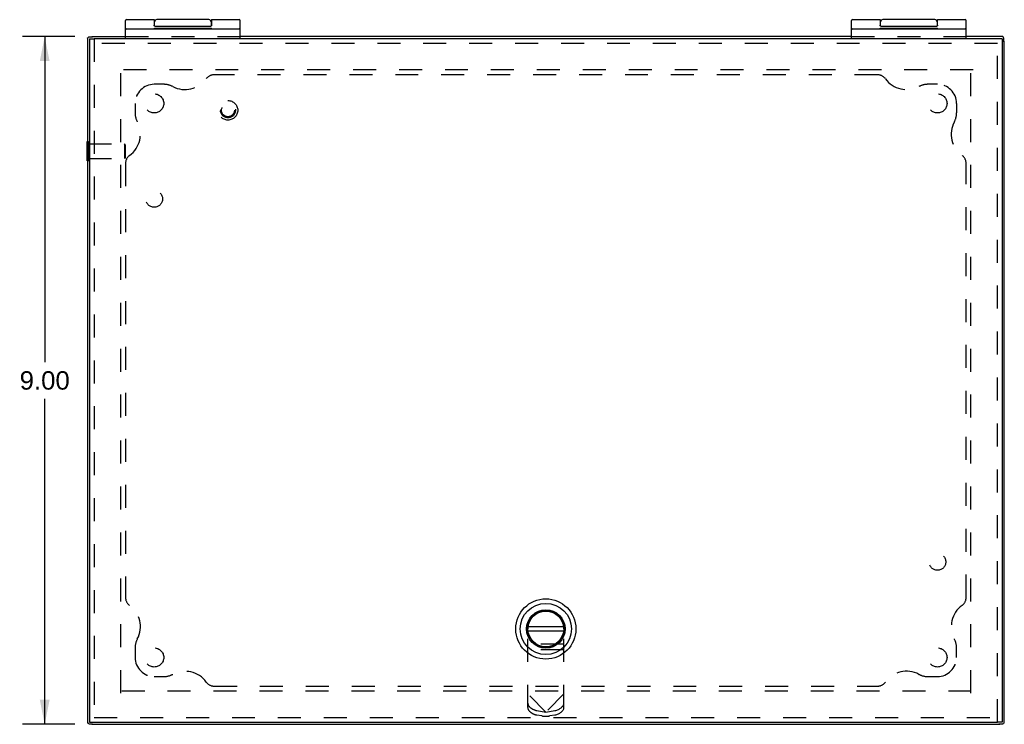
# Model space of a CAD drawing. Header units: inches. Extents: x 0 to 54.6, y 0 to 35.4.
# Tile 3 of 19: x 11.2 to 24, y 15 to 24.2. Entities that reach past the tile are written whole.
import ezdxf

# ---------------------------------------------------------------- set-up
doc = ezdxf.new("R2010")
doc.units = ezdxf.units.IN
doc.header["$LTSCALE"] = 3.005357
doc.header["$MEASUREMENT"] = 0
doc.linetypes.add('HIDDEN', pattern=[0.2, 0.1, -0.1])
doc.layers.get('0').update_dxf_attribs({"linetype": 'CONTINUOUS'})
for name, color, linetype in [('DEFAULT_2', 8, 'HIDDEN'), ('DIMENSIONS', 7, 'CONTINUOUS'), ('DOOR_ASSEMBLY', 7, 'CONTINUOUS'), ('SUBPANEL', 7, 'CONTINUOUS')]:
    doc.layers.add(name, color=color, linetype=linetype)
doc.styles.get("Standard").update_dxf_attribs({"font": 'arial.ttf'})
doc.dimstyles.new('DIMSTYLE_1', dxfattribs={"dimtxt": 0.241071, "dimasz": 0.321429, "dimexe": 0.09, "dimexo": 0.07, "dimgap": 0.0375, "dimtad": 0, "dimtih": 1, "dimtoh": 1, "dimzin": 4, "dimdsep": 46, "dimtxsty": 'Standard', "dimblk": '_FILLED', "dimblk1": '_FILLED', "dimblk2": '_FILLED', "dimcen": 0.09, "dimadec": 3, "dimazin": 1, "dimtfac": 1, "dimtdec": 3, "dimtofl": 0, "dimtmove": 0, "dimatfit": 3, "dimldrblk": '_FILLED', "dimfxl": 0, "dimtolj": 1, "dimtzin": 4, "dimarcsym": 0})

# ---------------------------------------------------------------- blocks, each defined once
blk = doc.blocks.new('_FILLED')
at = {"color": 0, "linetype": 'ByBlock'}
blk.add_solid([(0, 0), (-1, 0.2), (-1, -0.2)], dxfattribs=at)
blk = doc.blocks.new('*D3')
at = {"layer": 'DIMENSIONS', "color": 2, "linetype": 'Continuous'}
for p, q in [((11.887, 24.002), (11.203, 24.002)), ((11.492, 24.002), (11.492, 19.743)), ((11.492, 15.002), (11.492, 19.261)), ((11.887, 15.002), (11.203, 15.002))]:
    blk.add_line(p, q, dxfattribs=at)
at = {"layer": 'DIMENSIONS', "color": 2, "linetype": 'Continuous', "xscale": 0.3214285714, "yscale": 0.3214285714, "zscale": 0.3214285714}
for p, rotation in [((11.492, 24.002), 90), ((11.492, 15.002), 270)]:
    blk.add_blockref('_FILLED', p, dxfattribs=dict(at, rotation=rotation))
at = {"layer": 'DIMENSIONS', "color": 2, "linetype": 'Continuous', "insert": (11.492, 19.623), "char_height": 0.2411, "width": 0.6551, "attachment_point": 2, "line_spacing_factor": 0.9}
blk.add_mtext('9.00', dxfattribs=at)

msp = doc.modelspace()

# ---------------------------------------------------------------- linework, layer by layer
at = {"color": 3, "linetype": 'Continuous'}
for p, q in [((12.05, 23.982), (12.05, 15.023)), ((12.05, 23.982), (12.05, 23.982)), ((12.11, 24.002), (12.55, 24.002)), ((22.05, 24.002), (14.05, 24.002)), ((24.03, 24.002), (23.55, 24.002)), ((24.03, 24.002), (24.03, 24.002)), ((24.05, 15.023), (24.05, 23.942)), ((12.05, 15.023), (12.05, 15.023)), ((12.11, 15.002), (23.99, 15.002)), ((24.05, 15.023), (24.049, 15.023))]:
    msp.add_line(p, q, dxfattribs=at)
at = {"color": 7, "linetype": 'Continuous'}
for p, q in [((12.119, 23.994), (12.069, 23.994)), ((12.11, 24.002), (12.11, 23.994)), ((24.042, 23.933), (24.042, 23.983)), ((24.05, 23.942), (24.042, 23.942)), ((12.046, 22.374), (12.046, 22.63)), ((12.046, 22.63), (12.05, 22.63)), ((12.046, 22.374), (12.05, 22.374)), ((12.069, 15.01), (12.119, 15.01)), ((12.11, 15.002), (12.11, 15.01)), ((23.98, 15.01), (24.031, 15.01)), ((23.99, 15.01), (23.99, 15.002))]:
    msp.add_line(p, q, dxfattribs=at)
at = {"color": 3, "linetype": 'Continuous'}
for points in [[(12.05, 23.982), (12.051, 23.982), (12.051, 23.982), (12.052, 23.982), (12.053, 23.983), (12.054, 23.983), (12.054, 23.984), (12.055, 23.985), (12.056, 23.986), (12.058, 23.987), (12.059, 23.988), (12.06, 23.989), (12.061, 23.991)], [(12.069, 23.994), (12.068, 23.994), (12.067, 23.994), (12.066, 23.993), (12.065, 23.993), (12.064, 23.993), (12.063, 23.992), (12.062, 23.991), (12.061, 23.991)], [(24.03, 24.002), (24.03, 24.001), (24.03, 24.001), (24.03, 24), (24.031, 23.999), (24.031, 23.999), (24.032, 23.998), (24.033, 23.997), (24.033, 23.996), (24.035, 23.995), (24.036, 23.993), (24.037, 23.992), (24.038, 23.991)], [(24.042, 23.983), (24.042, 23.984), (24.041, 23.985), (24.041, 23.986), (24.041, 23.987), (24.04, 23.988), (24.04, 23.989), (24.039, 23.99), (24.038, 23.991)], [(12.05, 15.023), (12.051, 15.022), (12.051, 15.022), (12.052, 15.022), (12.053, 15.022), (12.054, 15.021), (12.054, 15.02), (12.055, 15.02), (12.056, 15.019), (12.058, 15.018), (12.059, 15.016), (12.06, 15.015), (12.061, 15.014)], [(12.069, 15.01), (12.068, 15.011), (12.067, 15.011), (12.066, 15.011), (12.065, 15.011), (12.064, 15.012), (12.063, 15.012), (12.062, 15.013), (12.061, 15.014)], [(24.031, 15.01), (24.032, 15.011), (24.033, 15.011), (24.034, 15.011), (24.035, 15.011), (24.036, 15.012), (24.037, 15.012), (24.038, 15.013), (24.039, 15.014)], [(24.049, 15.023), (24.049, 15.022), (24.048, 15.022), (24.048, 15.022), (24.047, 15.022), (24.046, 15.021), (24.045, 15.02), (24.044, 15.02), (24.043, 15.019), (24.042, 15.018), (24.041, 15.016), (24.04, 15.015), (24.039, 15.014)]]:
    msp.add_lwpolyline(points, dxfattribs=at)
at = {"layer": 'DEFAULT_2', "color": 8, "linetype": 'HIDDEN'}
for p, q in [((12.55, 24.002), (14.05, 24.002)), ((22.05, 24.002), (23.55, 24.002)), ((12.488, 15.409), (12.488, 23.596)), ((23.643, 23.565), (12.5, 23.565)), ((23.612, 15.409), (23.612, 23.553)), ((12.05, 22.63), (12.064, 22.63)), ((12.064, 22.374), (12.064, 22.63)), ((12.064, 22.596), (12.536, 22.596)), ((12.536, 22.596), (12.536, 22.408)), ((12.546, 22.586), (12.536, 22.596)), ((12.546, 22.586), (12.546, 22.418)), ((12.05, 22.374), (12.064, 22.374)), ((12.064, 22.408), (12.536, 22.408)), ((12.546, 22.418), (12.536, 22.408)), ((12.5, 15.44), (23.6, 15.44))]:
    msp.add_line(p, q, dxfattribs=at)
at = {"layer": 'DOOR_ASSEMBLY', "color": 7, "linetype": 'Continuous'}
for p, q in [((12.55, 23.972), (12.55, 24.21)), ((12.563, 24.223), (12.925, 24.223)), ((12.563, 24.103), (14.037, 24.103)), ((12.925, 24.223), (12.925, 24.153)), ((12.93, 24.143), (12.926, 24.143)), ((12.927, 24.103), (12.927, 24.113)), ((12.927, 24.113), (13.676, 24.113)), ((12.93, 24.139), (12.93, 24.193)), ((12.935, 24.137), (13.665, 24.137)), ((13.64, 24.223), (12.96, 24.223)), ((13.175, 24.103), (13.175, 24.113)), ((13.189, 24.103), (13.189, 24.113)), ((13.424, 24.103), (13.424, 24.113)), ((13.573, 24.103), (13.573, 24.113)), ((13.67, 24.193), (13.67, 24.139)), ((13.673, 24.143), (13.67, 24.143)), ((13.67, 24.103), (13.67, 24.113)), ((13.675, 24.223), (14.037, 24.223)), ((13.676, 24.103), (13.676, 24.113)), ((14.05, 23.972), (14.05, 24.21)), ((22.05, 23.972), (22.05, 24.21)), ((22.063, 24.223), (22.425, 24.223)), ((22.063, 24.103), (23.537, 24.103)), ((22.425, 24.223), (22.425, 24.153)), ((22.43, 24.143), (22.426, 24.143)), ((22.427, 24.103), (22.427, 24.113)), ((22.427, 24.113), (23.176, 24.113)), ((22.43, 24.139), (22.43, 24.193)), ((22.435, 24.137), (23.165, 24.137)), ((23.14, 24.223), (22.46, 24.223)), ((22.675, 24.103), (22.675, 24.113)), ((22.689, 24.103), (22.689, 24.113)), ((22.924, 24.103), (22.924, 24.113)), ((23.073, 24.103), (23.073, 24.113)), ((23.17, 24.193), (23.17, 24.139)), ((23.173, 24.143), (23.17, 24.143)), ((23.17, 24.103), (23.17, 24.113)), ((23.175, 24.223), (23.537, 24.223)), ((23.175, 24.153), (23.175, 24.223)), ((23.176, 24.103), (23.176, 24.113)), ((23.55, 23.972), (23.55, 24.21)), ((12.08, 23.972), (12.14, 23.972)), ((14.05, 23.973), (12.55, 23.973)), ((13.17, 23.973), (13.17, 23.972)), ((13.43, 23.973), (13.43, 23.972)), ((23.55, 23.973), (22.05, 23.973)), ((22.67, 23.973), (22.67, 23.972)), ((22.93, 23.973), (22.93, 23.972)), ((24.02, 23.972), (23.96, 23.972)), ((18.016, 16.482), (18.016, 16.488)), ((18.084, 16.488), (18.084, 16.482)), ((17.812, 16.284), (17.818, 16.284)), ((17.818, 16.282), (18.282, 16.282)), ((18.282, 16.284), (18.288, 16.284)), ((17.818, 16.216), (17.812, 16.216)), ((18.282, 16.219), (17.818, 16.219)), ((18.288, 16.216), (18.282, 16.216)), ((18.016, 16.012), (18.016, 16.018)), ((18.084, 16.018), (18.084, 16.012)), ((12.08, 15.032), (12.14, 15.032)), ((24.02, 15.032), (23.96, 15.032))]:
    msp.add_line(p, q, dxfattribs=at)
at = {"layer": 'DOOR_ASSEMBLY', "color": 3, "linetype": 'Continuous'}
for p, q in [((12.08, 23.972), (12.08, 15.032)), ((23.96, 23.972), (12.14, 23.972)), ((24.02, 23.972), (24.02, 15.032)), ((12.14, 15.032), (23.96, 15.032))]:
    msp.add_line(p, q, dxfattribs=at)
at = {"layer": 'DOOR_ASSEMBLY', "color": 8, "linetype": 'HIDDEN'}
for p, q in [((12.14, 23.972), (12.14, 15.032)), ((23.96, 15.032), (23.96, 23.972)), ((23.96, 23.912), (12.14, 23.912)), ((17.814, 15.22), (17.814, 16.25)), ((18.286, 15.22), (18.286, 16.25)), ((18.286, 16.053), (17.814, 16.053)), ((18.286, 15.975), (17.814, 15.975)), ((18.05, 15.16), (17.814, 15.401)), ((18.286, 15.401), (18.05, 15.16)), ((12.14, 15.092), (23.96, 15.092)), ((17.932, 15.182), (18.05, 15.16)), ((17.998, 15.112), (17.932, 15.124)), ((18.031, 15.109), (18.068, 15.109)), ((18.05, 15.16), (18.168, 15.182)), ((18.168, 15.124), (18.102, 15.112))]:
    msp.add_line(p, q, dxfattribs=at)
at = {"layer": 'DOOR_ASSEMBLY', "color": 7, "linetype": 'Continuous'}
for points in [[(12.935, 24.137), (12.935, 24.137), (12.935, 24.137), (12.935, 24.137), (12.934, 24.137), (12.934, 24.137), (12.934, 24.137), (12.934, 24.137), (12.934, 24.137), (12.934, 24.137), (12.934, 24.137), (12.934, 24.137), (12.934, 24.137), (12.933, 24.137), (12.933, 24.137), (12.933, 24.137), (12.933, 24.137), (12.933, 24.137), (12.933, 24.137), (12.933, 24.137), (12.933, 24.137), (12.933, 24.137), (12.933, 24.137), (12.932, 24.137), (12.932, 24.137), (12.932, 24.138), (12.932, 24.138), (12.932, 24.138), (12.932, 24.138), (12.932, 24.138), (12.932, 24.138), (12.931, 24.138), (12.931, 24.138), (12.931, 24.138), (12.931, 24.138), (12.931, 24.138), (12.931, 24.138), (12.931, 24.138), (12.931, 24.138), (12.931, 24.138), (12.93, 24.138), (12.93, 24.138), (12.93, 24.138), (12.93, 24.139), (12.93, 24.139), (12.93, 24.139), (12.93, 24.139), (12.93, 24.139), (12.929, 24.139), (12.929, 24.139), (12.929, 24.139), (12.929, 24.139), (12.929, 24.139), (12.929, 24.139), (12.929, 24.14), (12.929, 24.14), (12.928, 24.14), (12.928, 24.14), (12.928, 24.14), (12.928, 24.14), (12.928, 24.14), (12.928, 24.141), (12.928, 24.141), (12.928, 24.141), (12.928, 24.141), (12.927, 24.141), (12.927, 24.141), (12.927, 24.142), (12.927, 24.142), (12.927, 24.142), (12.927, 24.142), (12.927, 24.142), (12.927, 24.143), (12.926, 24.143), (12.926, 24.143), (12.926, 24.143), (12.926, 24.144), (12.926, 24.144), (12.926, 24.144), (12.926, 24.145), (12.926, 24.145), (12.926, 24.145), (12.926, 24.146), (12.926, 24.146), (12.925, 24.146), (12.925, 24.147), (12.925, 24.147), (12.925, 24.147), (12.925, 24.148), (12.925, 24.148), (12.925, 24.149), (12.925, 24.149), (12.925, 24.15), (12.925, 24.15), (12.925, 24.151), (12.925, 24.152), (12.925, 24.152), (12.925, 24.153)], [(13.675, 24.223), (13.675, 24.153), (13.675, 24.152), (13.675, 24.152), (13.675, 24.151), (13.675, 24.15), (13.675, 24.15), (13.675, 24.149), (13.675, 24.149), (13.675, 24.148), (13.675, 24.148), (13.675, 24.147), (13.674, 24.147), (13.674, 24.147), (13.674, 24.146), (13.674, 24.146), (13.674, 24.146), (13.674, 24.145), (13.674, 24.145), (13.674, 24.145), (13.674, 24.144), (13.674, 24.144), (13.674, 24.144), (13.673, 24.143), (13.673, 24.143), (13.673, 24.143), (13.673, 24.143), (13.673, 24.142), (13.673, 24.142), (13.673, 24.142), (13.673, 24.142), (13.673, 24.142), (13.672, 24.141), (13.672, 24.141), (13.672, 24.141), (13.672, 24.141), (13.672, 24.141), (13.672, 24.141), (13.672, 24.14), (13.672, 24.14), (13.672, 24.14), (13.671, 24.14), (13.671, 24.14), (13.671, 24.14), (13.671, 24.14), (13.671, 24.139), (13.671, 24.139), (13.671, 24.139), (13.671, 24.139), (13.67, 24.139), (13.67, 24.139), (13.67, 24.139), (13.67, 24.139), (13.67, 24.139), (13.67, 24.139), (13.67, 24.139), (13.67, 24.138), (13.669, 24.138), (13.669, 24.138), (13.669, 24.138), (13.669, 24.138), (13.669, 24.138), (13.669, 24.138), (13.669, 24.138), (13.669, 24.138), (13.669, 24.138), (13.668, 24.138), (13.668, 24.138), (13.668, 24.138), (13.668, 24.138), (13.668, 24.138), (13.668, 24.138), (13.668, 24.138), (13.668, 24.138), (13.667, 24.137), (13.667, 24.137), (13.667, 24.137), (13.667, 24.137), (13.667, 24.137), (13.667, 24.137), (13.667, 24.137), (13.667, 24.137), (13.667, 24.137), (13.666, 24.137), (13.666, 24.137), (13.666, 24.137), (13.666, 24.137), (13.666, 24.137), (13.666, 24.137), (13.666, 24.137), (13.666, 24.137), (13.666, 24.137), (13.666, 24.137), (13.665, 24.137), (13.665, 24.137), (13.665, 24.137), (13.665, 24.137), (13.665, 24.137), (13.665, 24.137)], [(22.435, 24.137), (22.435, 24.137), (22.435, 24.137), (22.435, 24.137), (22.434, 24.137), (22.434, 24.137), (22.434, 24.137), (22.434, 24.137), (22.434, 24.137), (22.434, 24.137), (22.434, 24.137), (22.434, 24.137), (22.434, 24.137), (22.433, 24.137), (22.433, 24.137), (22.433, 24.137), (22.433, 24.137), (22.433, 24.137), (22.433, 24.137), (22.433, 24.137), (22.433, 24.137), (22.433, 24.137), (22.433, 24.137), (22.432, 24.137), (22.432, 24.137), (22.432, 24.138), (22.432, 24.138), (22.432, 24.138), (22.432, 24.138), (22.432, 24.138), (22.432, 24.138), (22.431, 24.138), (22.431, 24.138), (22.431, 24.138), (22.431, 24.138), (22.431, 24.138), (22.431, 24.138), (22.431, 24.138), (22.431, 24.138), (22.431, 24.138), (22.43, 24.138), (22.43, 24.138), (22.43, 24.138), (22.43, 24.139), (22.43, 24.139), (22.43, 24.139), (22.43, 24.139), (22.43, 24.139), (22.429, 24.139), (22.429, 24.139), (22.429, 24.139), (22.429, 24.139), (22.429, 24.139), (22.429, 24.139), (22.429, 24.14), (22.429, 24.14), (22.428, 24.14), (22.428, 24.14), (22.428, 24.14), (22.428, 24.14), (22.428, 24.14), (22.428, 24.141), (22.428, 24.141), (22.428, 24.141), (22.428, 24.141), (22.427, 24.141), (22.427, 24.141), (22.427, 24.142), (22.427, 24.142), (22.427, 24.142), (22.427, 24.142), (22.427, 24.142), (22.427, 24.143), (22.426, 24.143), (22.426, 24.143), (22.426, 24.143), (22.426, 24.144), (22.426, 24.144), (22.426, 24.144), (22.426, 24.145), (22.426, 24.145), (22.426, 24.145), (22.426, 24.146), (22.426, 24.146), (22.425, 24.146), (22.425, 24.147), (22.425, 24.147), (22.425, 24.147), (22.425, 24.148), (22.425, 24.148), (22.425, 24.149), (22.425, 24.149), (22.425, 24.15), (22.425, 24.15), (22.425, 24.151), (22.425, 24.152), (22.425, 24.152), (22.425, 24.153)], [(23.175, 24.153), (23.175, 24.153), (23.175, 24.152), (23.175, 24.152), (23.175, 24.151), (23.175, 24.15), (23.175, 24.15), (23.175, 24.149), (23.175, 24.149), (23.175, 24.148), (23.175, 24.148), (23.175, 24.147), (23.174, 24.147), (23.174, 24.147), (23.174, 24.146), (23.174, 24.146), (23.174, 24.146), (23.174, 24.145), (23.174, 24.145), (23.174, 24.145), (23.174, 24.144), (23.174, 24.144), (23.174, 24.144), (23.173, 24.143), (23.173, 24.143), (23.173, 24.143), (23.173, 24.143), (23.173, 24.142), (23.173, 24.142), (23.173, 24.142), (23.173, 24.142), (23.173, 24.142), (23.172, 24.141), (23.172, 24.141), (23.172, 24.141), (23.172, 24.141), (23.172, 24.141), (23.172, 24.141), (23.172, 24.14), (23.172, 24.14), (23.172, 24.14), (23.171, 24.14), (23.171, 24.14), (23.171, 24.14), (23.171, 24.14), (23.171, 24.139), (23.171, 24.139), (23.171, 24.139), (23.171, 24.139), (23.17, 24.139), (23.17, 24.139), (23.17, 24.139), (23.17, 24.139), (23.17, 24.139), (23.17, 24.139), (23.17, 24.139), (23.17, 24.138), (23.169, 24.138), (23.169, 24.138), (23.169, 24.138), (23.169, 24.138), (23.169, 24.138), (23.169, 24.138), (23.169, 24.138), (23.169, 24.138), (23.169, 24.138), (23.168, 24.138), (23.168, 24.138), (23.168, 24.138), (23.168, 24.138), (23.168, 24.138), (23.168, 24.138), (23.168, 24.138), (23.168, 24.138), (23.167, 24.137), (23.167, 24.137), (23.167, 24.137), (23.167, 24.137), (23.167, 24.137), (23.167, 24.137), (23.167, 24.137), (23.167, 24.137), (23.167, 24.137), (23.166, 24.137), (23.166, 24.137), (23.166, 24.137), (23.166, 24.137), (23.166, 24.137), (23.166, 24.137), (23.166, 24.137), (23.166, 24.137), (23.166, 24.137), (23.166, 24.137), (23.165, 24.137), (23.165, 24.137), (23.165, 24.137), (23.165, 24.137), (23.165, 24.137), (23.165, 24.137)]]:
    msp.add_lwpolyline(points, dxfattribs=at)
at = {"layer": 'DOOR_ASSEMBLY', "color": 8, "linetype": 'HIDDEN'}
for radius in [0.128, 0.0981, 0.094, 0.084]:
    msp.add_circle((13.89, 23.037), radius, dxfattribs=at)
at = {"layer": 'DOOR_ASSEMBLY', "color": 7, "linetype": 'Continuous'}
for radius in [0.394, 0.335, 0.252, 0.24, 0.234]:
    msp.add_circle((18.05, 16.25), radius, dxfattribs=at)
for centre, radius, start, end in [((12.563, 24.21), 0.013, 90, 180), ((12.563, 24.09), 0.013, 90, 180), ((12.96, 24.193), 0.03, 90, 180), ((13.64, 24.193), 0.03, 0, 90), ((14.037, 24.21), 0.013, 0, 90), ((14.037, 24.09), 0.013, 0, 90), ((22.063, 24.21), 0.013, 90, 180), ((22.063, 24.09), 0.013, 90, 180), ((22.46, 24.193), 0.03, 90, 180), ((23.14, 24.193), 0.03, 0, 90), ((23.537, 24.21), 0.013, 0, 90), ((23.537, 24.09), 0.013, 0, 90)]:
    msp.add_arc(centre, radius, start, end, dxfattribs=at)
at = {"layer": 'DOOR_ASSEMBLY', "color": 8, "linetype": 'HIDDEN'}
msp.add_arc((18.05, 16.25), 0.236, 0, 180, dxfattribs=at)
for centre, major_axis, ratio, start_param, end_param in [((17.932, 15.256), (0.116, -0.035), 0.592673, -2.967082, -1.396285), ((17.932, 15.198), (0.116, -0.035), 0.592673, -2.967082, -1.396285), ((18.168, 15.256), (0.116, 0.035), 0.592673, -1.745307, -0.174511), ((18.168, 15.198), (0.116, 0.035), 0.592673, -1.745307, -0.174511), ((18.031, 15.16), (0.0984, 0), 0.51423, -1.919862, -1.570796), ((18.068, 15.16), (0.0984, 0), 0.51423, -1.570796, -1.22173)]:
    msp.add_ellipse(centre, major_axis=major_axis, ratio=ratio, start_param=start_param, end_param=end_param, dxfattribs=at)
at = {"layer": 'SUBPANEL', "color": 8, "linetype": 'HIDDEN'}
for p, q in [((22.392, 23.502), (13.708, 23.502)), ((13.05, 23.377), (12.925, 23.377)), ((23.175, 23.377), (23.05, 23.377)), ((12.675, 23.127), (12.675, 23.002)), ((23.425, 23.127), (23.425, 23.002)), ((12.55, 22.344), (12.55, 16.66)), ((23.55, 16.66), (23.55, 22.344)), ((12.675, 16.002), (12.675, 15.877)), ((23.425, 15.877), (23.425, 16.002)), ((12.925, 15.627), (13.05, 15.627)), ((23.05, 15.627), (23.175, 15.627)), ((13.708, 15.502), (22.392, 15.502))]:
    msp.add_line(p, q, dxfattribs=at)
for centre, radius in [((12.925, 23.127), 0.125), ((23.175, 23.127), 0.125), ((12.925, 21.877), 0.109), ((23.175, 17.127), 0.109), ((12.925, 15.877), 0.125), ((23.175, 15.877), 0.125)]:
    msp.add_circle(centre, radius, dxfattribs=at)
for centre, radius, start, end in [((13.708, 23.377), 0.125, 90, 144.1013), ((22.392, 23.377), 0.125, 35.8987, 90), ((12.925, 23.127), 0.25, 90, 180), ((13.05, 23.127), 0.25, 62.1089, 90), ((13.328, 23.652), 0.344, 242.1089, 324.1013), ((22.772, 23.652), 0.344, 215.8987, 297.8911), ((23.05, 23.127), 0.25, 90, 117.8911), ((23.175, 23.127), 0.25, 0, 90), ((12.925, 23.002), 0.25, 180, 207.8911), ((23.175, 23.002), 0.25, 332.1089, 360), ((12.4, 22.724), 0.344, 305.8987, 27.8911), ((23.7, 22.724), 0.344, 152.1089, 234.1013), ((12.675, 22.344), 0.125, 125.8987, 180), ((23.425, 22.344), 0.125, 0, 54.1013), ((12.675, 16.66), 0.125, 180, 234.1013), ((23.425, 16.66), 0.125, 305.8987, 360), ((12.4, 16.28), 0.344, 332.1089, 54.1013), ((23.7, 16.28), 0.344, 125.8987, 207.8911), ((12.925, 16.002), 0.25, 152.1089, 180), ((23.175, 16.002), 0.25, 0, 27.8911), ((12.925, 15.877), 0.25, 180, 270), ((23.175, 15.877), 0.25, 270, 360), ((13.05, 15.877), 0.25, 270, 297.8911), ((13.328, 15.352), 0.344, 35.8987, 117.8911), ((22.772, 15.352), 0.344, 62.1089, 144.1013), ((23.05, 15.877), 0.25, 242.1089, 270), ((13.708, 15.627), 0.125, 215.8987, 270), ((22.392, 15.627), 0.125, 270, 324.1013)]:
    msp.add_arc(centre, radius, start, end, dxfattribs=at)

# ---------------------------------------------------------------- dimensions: what is measured, and where the dimension line sits
at = {"layer": 'DIMENSIONS', "color": 2, "linetype": 'Continuous'}
dim = msp.add_linear_dim(base=(11.492, 15.002), p1=(11.957, 24.002), p2=(11.957, 15.002), angle=270, dimstyle='DIMSTYLE_1', dxfattribs=at)
dim.commit()
dim.dimension.update_dxf_attribs({"geometry": '*D3', "text_midpoint": (11.491, 19.501), "dimtype": 160})

doc.saveas('drawing.dxf')
